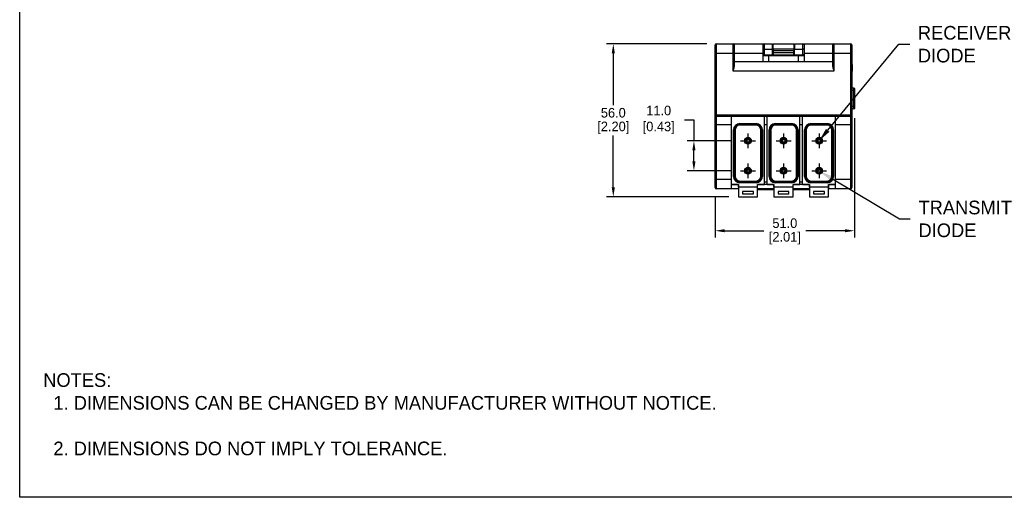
# Model space of a CAD drawing. Header units: inches. Extents: x 0 to 559, y 0 to 432.
# Tile 1 of 5: x 0 to 360, y 0 to 175. Entities that reach past the tile are written whole.
import ezdxf
from ezdxf import colors
from ezdxf.entities.mleader import LeaderData, LeaderLine
from ezdxf.math import Vec2, Vec3

# ---------------------------------------------------------------- set-up
doc = ezdxf.new("R2010")
doc.units = ezdxf.units.IN
doc.header["$LTSCALE"] = 10
doc.header["$MEASUREMENT"] = 0
doc.linetypes.add('CENTER', pattern=[0.4, 0.25, -0.05, 0.05, -0.05])
for name, color, linetype in [('CENTER', 40, 'CENTER'), ('DIMENSIONS', 140, 'Continuous'), ('TEXT', 140, 'Continuous')]:
    doc.layers.add(name, color=color, linetype=linetype)
doc.dimstyles.get("Standard").update_dxf_attribs({"dimtxt": 3.5, "dimasz": 3.5, "dimexe": 2.5, "dimexo": 3.5, "dimgap": 1, "dimtad": 0, "dimtih": 1, "dimtoh": 1, "dimdec": 1, "dimzin": 0, "dimdsep": 46, "dimtxsty": 'Standard', "dimcen": 0, "dimadec": 0, "dimazin": 0, "dimtfac": 1, "dimtdec": 1, "dimtofl": 0, "dimtmove": 0, "dimatfit": 3, "dimfxl": 1, "dimtolj": 1, "dimtzin": 0, "dimarcsym": 0})

# ---------------------------------------------------------------- blocks, each defined once
blk = doc.blocks.new('*D37')
at = {"layer": 'DEFPOINTS', "color": 0, "transparency": 16777216}
for p in [(254.6, 165.81), (216.94, 109.81), (262.7, 109.81)]:
    blk.add_point(p, dxfattribs=at)
at = {"layer": 'DIMENSIONS', "color": 0, "lineweight": -2, "transparency": 16777216}
for p, q in [((251.1, 165.81), (214.44, 165.81)), ((216.94, 162.31), (216.94, 143.31)), ((216.94, 113.31), (216.94, 132.31)), ((259.2, 109.81), (214.44, 109.81))]:
    blk.add_line(p, q, dxfattribs=at)
at = {"layer": 'DIMENSIONS', "color": 0, "transparency": 16777216}
for points in [[(216.36, 162.31), (217.52, 162.31), (216.94, 165.81)], [(216.36, 113.31), (217.52, 113.31), (216.94, 109.81)]]:
    blk.add_solid(points, dxfattribs=at)
at = {"layer": 'DIMENSIONS', "color": 0, "transparency": 16777216, "char_height": 3.5, "attachment_point": 5}
for s, insert in [('\\A1;56.0', (216.94, 140.56)), ('\\A1;[2.20]', (216.94, 135.06))]:
    blk.add_mtext(s, dxfattribs=dict(at, insert=insert))
blk = doc.blocks.new('*D50')
at = {"layer": 'DEFPOINTS', "color": 0, "transparency": 16777216}
for p in [(305.15, 142.16), (254.2, 113.21), (254.2, 97.45)]:
    blk.add_point(p, dxfattribs=at)
at = {"layer": 'DIMENSIONS', "color": 0, "lineweight": -2, "transparency": 16777216}
for p, q in [((305.15, 138.66), (305.15, 94.95)), ((254.2, 109.71), (254.2, 94.95)), ((257.7, 97.45), (271.97, 97.45)), ((301.65, 97.45), (287.39, 97.45))]:
    blk.add_line(p, q, dxfattribs=at)
at = {"layer": 'DIMENSIONS', "color": 0, "transparency": 16777216}
for points in [[(257.7, 98.03), (257.7, 96.87), (254.2, 97.45)], [(301.65, 98.03), (301.65, 96.87), (305.15, 97.45)]]:
    blk.add_solid(points, dxfattribs=at)
at = {"layer": 'DIMENSIONS', "color": 0, "transparency": 16777216, "char_height": 3.5, "attachment_point": 5}
for s, insert in [('\\A1;51.0', (279.68, 100.2)), ('\\A1;[2.01]', (279.68, 94.7))]:
    blk.add_mtext(s, dxfattribs=dict(at, insert=insert))
blk = doc.blocks.new('*D59')
at = {"layer": 'DEFPOINTS', "color": 0, "transparency": 16777216}
for p in [(246.43, 130.32), (263.48, 130.32), (263.5, 119.32)]:
    blk.add_point(p, dxfattribs=at)
at = {"layer": 'DIMENSIONS', "color": 0, "lineweight": -2, "transparency": 16777216}
for p, q in [((242.93, 137.96), (246.43, 137.96)), ((246.43, 137.96), (246.43, 130.32)), ((259.98, 130.32), (243.93, 130.32)), ((246.43, 122.82), (246.43, 126.82)), ((260, 119.32), (243.93, 119.32))]:
    blk.add_line(p, q, dxfattribs=at)
at = {"layer": 'DIMENSIONS', "color": 0, "transparency": 16777216}
for points in [[(245.85, 126.82), (247.01, 126.82), (246.43, 130.32)], [(245.85, 122.82), (247.01, 122.82), (246.43, 119.32)]]:
    blk.add_solid(points, dxfattribs=at)
at = {"layer": 'DIMENSIONS', "color": 0, "transparency": 16777216, "insert": (232.89, 137.96), "char_height": 3.5, "attachment_point": 5}
blk.add_mtext('\\A1; 11.0\\P [0.43]', dxfattribs=at)

msp = doc.modelspace()

# ---------------------------------------------------------------- linework, layer by layer
at = {"color": 7, "linetype": 'Continuous'}
for p, q in [((254.6, 165.81), (260.8, 165.81)), ((254.6, 165.81), (254.6, 162.31)), ((260.8, 165.81), (272.1, 165.81)), ((260.8, 162.31), (260.8, 165.81)), ((272.1, 165.81), (272.1, 163.81)), ((272.1, 165.81), (275.2, 165.81)), ((275.2, 163.81), (275.2, 165.81)), ((275.4, 163.81), (275.4, 165.81)), ((275.4, 165.81), (283, 165.81)), ((283, 165.81), (283, 163.81)), ((283.2, 165.81), (283.2, 163.81)), ((283.2, 165.81), (286.3, 165.81)), ((286.3, 163.81), (286.3, 165.81)), ((286.3, 165.81), (297.6, 165.81)), ((297.6, 165.81), (303.8, 165.81)), ((297.6, 165.81), (297.6, 162.31)), ((303.8, 162.31), (303.8, 165.81)), ((254.2, 162.31), (254.2, 165.41)), ((254.2, 163.78), (254.2, 165.41)), ((254.2, 161.41), (254.2, 163.78)), ((254.6, 162.31), (254.2, 162.31)), ((254.2, 139.81), (254.2, 162.31)), ((254.6, 162.31), (260.8, 162.31)), ((254.6, 162.31), (254.6, 139.81)), ((260.8, 162.31), (261.2, 162.31)), ((260.8, 155.81), (260.8, 162.31)), ((261.2, 165.41), (261.2, 162.31)), ((261.2, 163.81), (261.2, 165.41)), ((261.2, 162.31), (271.7, 162.31)), ((261.2, 162.31), (261.2, 157.44)), ((271.7, 163.78), (271.7, 165.41)), ((271.7, 161.41), (271.7, 163.78)), ((272.1, 163.81), (272.1, 161.81)), ((272.1, 163.81), (275.2, 163.81)), ((275.2, 161.81), (275.2, 163.81)), ((283, 163.81), (275.4, 163.81)), ((275.4, 163.81), (275.4, 163.34)), ((275.4, 163.34), (283, 163.34)), ((275.4, 163.34), (275.4, 162.61)), ((275.4, 162.61), (275.4, 161.81)), ((275.4, 162.61), (283, 162.61)), ((283, 163.81), (283, 163.34)), ((283, 162.61), (283, 163.34)), ((283, 161.81), (283, 162.61)), ((283.2, 163.81), (286.3, 163.81)), ((283.2, 161.81), (283.2, 163.81)), ((286.3, 161.81), (286.3, 163.81)), ((286.7, 165.41), (286.7, 163.78)), ((286.7, 163.78), (286.7, 161.41)), ((286.7, 162.31), (297.2, 162.31)), ((297.2, 163.81), (297.2, 165.41)), ((297.2, 162.31), (297.2, 165.41)), ((297.2, 157.44), (297.2, 162.31)), ((297.2, 162.31), (297.6, 162.31)), ((297.6, 162.31), (303.8, 162.31)), ((297.6, 162.31), (297.6, 155.81)), ((303.8, 162.31), (304.2, 162.31)), ((303.8, 139.81), (303.8, 162.31)), ((304.2, 165.41), (304.2, 162.31)), ((304.2, 165.41), (304.2, 163.78)), ((304.2, 163.78), (304.2, 161.41)), ((304.2, 162.31), (304.2, 139.81)), ((261.2, 159.31), (297.2, 159.31)), ((271.7, 159.31), (271.7, 161.41)), ((273.7, 161.41), (271.7, 161.41)), ((272.1, 161.81), (273.7, 161.81)), ((273.7, 161.41), (273.7, 161.81)), ((273.7, 161.81), (284.7, 161.81)), ((284.7, 161.41), (273.7, 161.41)), ((273.7, 161.41), (273.7, 159.31)), ((284.7, 161.41), (284.7, 161.81)), ((284.7, 161.81), (286.3, 161.81)), ((284.7, 159.31), (284.7, 161.41)), ((286.7, 161.41), (284.7, 161.41)), ((286.7, 161.41), (286.7, 159.31)), ((297.6, 155.81), (260.8, 155.81)), ((304.2, 158.21), (304.25, 158.21)), ((304.25, 155.81), (304.2, 155.81)), ((304.25, 158.21), (304.25, 155.81)), ((304.25, 113.71), (304.25, 155.81)), ((304.25, 149.66), (304.95, 149.66)), ((304.95, 148.66), (304.25, 148.66)), ((304.95, 148.66), (304.95, 149.66)), ((304.95, 148.66), (305.15, 148.66)), ((304.95, 142.96), (304.95, 148.66)), ((305.15, 149.46), (305.15, 148.66)), ((305.15, 148.66), (305.15, 142.96)), ((304.25, 142.96), (304.95, 142.96)), ((304.95, 141.96), (304.25, 141.96)), ((304.95, 142.96), (305.15, 142.96)), ((304.95, 141.96), (304.95, 142.96)), ((305.15, 142.96), (305.15, 142.16)), ((254.6, 139.81), (254.2, 139.81)), ((254.2, 138.98), (254.2, 139.81)), ((254.2, 136.11), (254.2, 138.98)), ((254.6, 139.81), (303.8, 139.81)), ((254.6, 139.81), (254.6, 139.35)), ((254.6, 139.35), (261.4, 139.35)), ((254.6, 139.35), (254.6, 136.11)), ((260.2, 139.32), (272.2, 139.32)), ((260.2, 114.32), (260.2, 139.32)), ((261.4, 139.35), (261.4, 139.32)), ((271, 139.32), (271, 139.35)), ((271, 139.35), (274.4, 139.35)), ((272.2, 114.32), (272.2, 139.32)), ((273.2, 139.31), (272.2, 139.31)), ((273.2, 114.32), (273.2, 139.32)), ((273.2, 139.32), (285.2, 139.32)), ((274.4, 139.35), (274.4, 139.32)), ((284, 139.32), (284, 139.35)), ((284, 139.35), (287.4, 139.35)), ((285.2, 114.32), (285.2, 139.32)), ((286.2, 139.31), (285.2, 139.31)), ((286.2, 139.32), (298.2, 139.32)), ((286.2, 114.32), (286.2, 139.32)), ((287.4, 139.35), (287.4, 139.32)), ((297, 139.32), (297, 139.35)), ((297, 139.35), (303.8, 139.35)), ((298.2, 114.32), (298.2, 139.32)), ((303.8, 139.81), (304.2, 139.81)), ((303.8, 139.35), (303.8, 139.81)), ((303.8, 136.11), (303.8, 139.35)), ((304.2, 139.81), (304.2, 138.98)), ((304.2, 138.98), (304.2, 136.11)), ((254.6, 136.11), (254.2, 136.11)), ((254.2, 116.31), (254.2, 136.11)), ((260.2, 136.11), (254.6, 136.11)), ((254.6, 136.11), (254.6, 116.31)), ((261.2, 134.32), (260.9, 134.32)), ((260.9, 117.32), (260.9, 134.32)), ((261.2, 117.32), (261.2, 134.32)), ((261.2, 134.32), (261.5, 134.32)), ((261.5, 134.32), (261.5, 117.32)), ((263.2, 136.32), (263.2, 136.62)), ((263.2, 136.62), (269.2, 136.62)), ((263.2, 136.32), (269.2, 136.32)), ((263.2, 136.32), (263.2, 136.02)), ((269.2, 136.02), (263.2, 136.02)), ((269.2, 136.62), (269.2, 136.32)), ((269.2, 136.32), (269.2, 136.02)), ((271.2, 134.32), (270.9, 134.32)), ((270.9, 117.32), (270.9, 134.32)), ((271.5, 134.32), (271.2, 134.32)), ((271.2, 134.32), (271.2, 117.32)), ((271.5, 134.32), (271.5, 117.32)), ((272.2, 136.31), (273.2, 136.31)), ((273.9, 117.32), (273.9, 134.32)), ((274.2, 134.32), (273.9, 134.32)), ((274.2, 134.32), (274.5, 134.32)), ((274.2, 117.32), (274.2, 134.32)), ((274.5, 134.32), (274.5, 117.32)), ((276.2, 136.62), (282.2, 136.62)), ((276.2, 136.32), (276.2, 136.62)), ((276.2, 136.32), (276.2, 136.02)), ((276.2, 136.32), (282.2, 136.32)), ((282.2, 136.02), (276.2, 136.02)), ((282.2, 136.62), (282.2, 136.32)), ((282.2, 136.32), (282.2, 136.02)), ((283.9, 117.32), (283.9, 134.32)), ((284.2, 134.32), (283.9, 134.32)), ((284.5, 134.32), (284.2, 134.32)), ((284.2, 134.32), (284.2, 117.32)), ((284.5, 134.32), (284.5, 117.32)), ((285.2, 136.31), (286.2, 136.31)), ((287.2, 134.32), (286.9, 134.32)), ((286.9, 117.32), (286.9, 134.32)), ((287.2, 117.32), (287.2, 134.32)), ((287.2, 134.32), (287.5, 134.32)), ((287.5, 134.32), (287.5, 117.32)), ((289.2, 136.32), (289.2, 136.62)), ((289.2, 136.62), (295.2, 136.62)), ((289.2, 136.32), (295.2, 136.32)), ((289.2, 136.32), (289.2, 136.02)), ((295.2, 136.02), (289.2, 136.02)), ((295.2, 136.62), (295.2, 136.32)), ((295.2, 136.32), (295.2, 136.02)), ((297.2, 134.32), (296.9, 134.32)), ((296.9, 117.32), (296.9, 134.32)), ((297.5, 134.32), (297.2, 134.32)), ((297.2, 134.32), (297.2, 117.32)), ((297.5, 134.32), (297.5, 117.32)), ((303.8, 136.11), (298.2, 136.11)), ((303.8, 136.11), (304.2, 136.11)), ((303.8, 116.31), (303.8, 136.11)), ((304.2, 136.11), (304.2, 116.31)), ((254.6, 116.31), (254.2, 116.31)), ((254.2, 113.21), (254.2, 116.31)), ((254.6, 116.31), (254.6, 112.81)), ((254.6, 116.31), (260.2, 116.31)), ((261.2, 117.32), (260.9, 117.32)), ((261.5, 117.32), (261.2, 117.32)), ((263.2, 115.62), (263.2, 115.32)), ((263.2, 115.62), (269.2, 115.62)), ((269.2, 115.32), (263.2, 115.32)), ((263.2, 115.32), (263.2, 115.02)), ((269.2, 115.62), (269.2, 115.32)), ((269.2, 115.02), (269.2, 115.32)), ((270.9, 117.32), (271.2, 117.32)), ((271.5, 117.32), (271.2, 117.32)), ((272.2, 115.31), (273.2, 115.31)), ((274.2, 117.32), (273.9, 117.32)), ((274.5, 117.32), (274.2, 117.32)), ((276.2, 115.62), (282.2, 115.62)), ((276.2, 115.62), (276.2, 115.32)), ((282.2, 115.32), (276.2, 115.32)), ((276.2, 115.32), (276.2, 115.02)), ((282.2, 115.62), (282.2, 115.32)), ((282.2, 115.02), (282.2, 115.32)), ((283.9, 117.32), (284.2, 117.32)), ((284.5, 117.32), (284.2, 117.32)), ((285.2, 115.31), (286.2, 115.31)), ((287.2, 117.32), (286.9, 117.32)), ((287.5, 117.32), (287.2, 117.32)), ((289.2, 115.62), (289.2, 115.32)), ((289.2, 115.62), (295.2, 115.62)), ((295.2, 115.32), (289.2, 115.32)), ((289.2, 115.32), (289.2, 115.02)), ((295.2, 115.62), (295.2, 115.32)), ((295.2, 115.02), (295.2, 115.32)), ((296.9, 117.32), (297.2, 117.32)), ((297.5, 117.32), (297.2, 117.32)), ((298.2, 116.31), (303.8, 116.31)), ((303.8, 116.31), (304.2, 116.31)), ((303.8, 112.81), (303.8, 116.31)), ((304.2, 116.31), (304.2, 113.21)), ((260.2, 112.81), (254.6, 112.81)), ((260.2, 114.32), (262.7, 114.32)), ((262.68, 114.31), (260.2, 114.31)), ((260.2, 112.81), (260.2, 114.31)), ((262.68, 112.81), (260.2, 112.81)), ((260.45, 114.31), (260.45, 114.32)), ((262.68, 114.31), (262.68, 112.81)), ((262.68, 113.41), (262.7, 113.41)), ((262.68, 112.81), (262.7, 112.81)), ((262.7, 113.32), (262.7, 114.32)), ((262.7, 113.32), (262.7, 109.81)), ((269.7, 113.32), (262.7, 113.32)), ((269.2, 115.02), (263.2, 115.02)), ((268.2, 111.81), (264.2, 111.81)), ((264.2, 111.81), (264.2, 110.91)), ((268.2, 110.91), (268.2, 111.81)), ((269.7, 113.32), (269.7, 114.32)), ((269.7, 114.32), (272.2, 114.32)), ((269.7, 113.41), (269.73, 113.41)), ((269.7, 109.81), (269.7, 113.32)), ((269.7, 112.81), (269.73, 112.81)), ((269.7, 112.49), (275.7, 112.49)), ((275.68, 114.31), (269.73, 114.31)), ((269.73, 112.81), (269.73, 114.31)), ((275.68, 112.81), (269.73, 112.81)), ((271.95, 114.31), (271.95, 114.32)), ((273.2, 114.32), (275.7, 114.32)), ((273.45, 114.31), (273.45, 114.32)), ((275.68, 114.31), (275.68, 112.81)), ((275.68, 113.41), (275.7, 113.41)), ((275.68, 112.81), (275.7, 112.81)), ((275.7, 113.32), (275.7, 114.32)), ((275.7, 113.32), (275.7, 109.81)), ((282.7, 113.32), (275.7, 113.32)), ((282.2, 115.02), (276.2, 115.02)), ((281.2, 111.81), (277.2, 111.81)), ((277.2, 111.81), (277.2, 110.91)), ((281.2, 110.91), (281.2, 111.81)), ((282.7, 113.32), (282.7, 114.32)), ((282.7, 114.32), (285.2, 114.32)), ((282.7, 113.41), (282.73, 113.41)), ((282.7, 109.81), (282.7, 113.32)), ((282.7, 112.81), (282.73, 112.81)), ((282.7, 112.49), (288.7, 112.49)), ((288.68, 114.31), (282.73, 114.31)), ((282.73, 112.81), (282.73, 114.31)), ((288.68, 112.81), (282.73, 112.81)), ((284.95, 114.31), (284.95, 114.32)), ((286.2, 114.32), (288.7, 114.32)), ((286.45, 114.32), (286.45, 114.31)), ((288.68, 114.31), (288.68, 112.81)), ((288.7, 113.41), (288.68, 113.41)), ((288.68, 112.81), (288.7, 112.81)), ((288.7, 113.32), (288.7, 114.32)), ((288.7, 113.32), (288.7, 109.81)), ((295.7, 113.32), (288.7, 113.32)), ((295.2, 115.02), (289.2, 115.02)), ((294.2, 111.81), (290.2, 111.81)), ((290.2, 111.81), (290.2, 110.91)), ((294.2, 110.91), (294.2, 111.81)), ((295.7, 113.32), (295.7, 114.32)), ((295.7, 114.32), (298.2, 114.32)), ((295.73, 113.41), (295.7, 113.41)), ((295.7, 109.81), (295.7, 113.32)), ((295.7, 112.81), (295.73, 112.81)), ((298.2, 114.31), (295.73, 114.31)), ((295.73, 112.81), (295.73, 114.31)), ((298.2, 112.81), (295.73, 112.81)), ((297.95, 114.32), (297.95, 114.31)), ((298.2, 112.81), (298.2, 114.31)), ((303.8, 112.81), (298.2, 112.81)), ((304.2, 113.71), (304.25, 113.71)), ((262.7, 109.81), (269.7, 109.81)), ((264.2, 110.91), (268.2, 110.91)), ((275.7, 109.81), (282.7, 109.81)), ((277.2, 110.91), (281.2, 110.91)), ((288.7, 109.81), (295.7, 109.81)), ((290.2, 110.91), (294.2, 110.91))]:
    msp.add_line(p, q, dxfattribs=at)
for centre, radius in [((266.2, 130.32), 1.2), ((266.2, 130.31), 1.15), ((266.2, 130.31), 0.9), ((266.2, 130.31), 0.6), ((279.2, 130.32), 1.2), ((279.2, 130.31), 1.15), ((279.2, 130.31), 0.9), ((279.2, 130.31), 0.6), ((292.2, 130.32), 1.2), ((292.2, 130.31), 1.15), ((292.2, 130.31), 0.9), ((292.2, 130.31), 0.6), ((266.2, 119.32), 1.2), ((266.2, 119.31), 1.15), ((266.2, 119.31), 0.9), ((266.2, 119.31), 0.5), ((279.2, 119.32), 1.2), ((279.2, 119.31), 1.15), ((279.2, 119.31), 0.9), ((279.2, 119.31), 0.5), ((292.2, 119.32), 1.2), ((292.2, 119.31), 1.15), ((292.2, 119.31), 0.9), ((292.2, 119.31), 0.5)]:
    msp.add_circle(centre, radius, dxfattribs=at)
for centre, radius, start, end in [((254.6, 165.41), 0.4, 90, 180), ((260.8, 165.41), 0.4, 0, 90), ((272.1, 165.41), 0.4, 90, 180), ((286.3, 165.41), 0.4, 0, 90), ((297.6, 165.41), 0.4, 90, 180), ((303.8, 165.41), 0.4, 0, 90), ((272.1, 161.41), 0.4, 90, 180), ((286.3, 161.41), 0.4, 0, 90), ((255.79, 157.91), 5.43, 337.3055, 355.0341), ((302.61, 157.91), 5.43, 184.9659, 202.6945), ((304.95, 149.46), 0.2, 0, 90), ((304.95, 142.16), 0.2, 270, 0), ((263.2, 134.32), 2.3, 90, 180), ((263.2, 134.32), 2, 90, 180), ((263.2, 134.32), 1.7, 90, 180), ((269.2, 134.32), 2.3, 0, 90), ((269.2, 134.32), 2, 0, 90), ((269.2, 134.32), 1.7, 0, 90), ((276.2, 134.32), 2.3, 90, 180), ((276.2, 134.32), 2, 90, 180), ((276.2, 134.32), 1.7, 90, 180), ((282.2, 134.32), 2.3, 0, 90), ((282.2, 134.32), 2, 0, 90), ((282.2, 134.32), 1.7, 0, 90), ((289.2, 134.32), 2.3, 90, 180), ((289.2, 134.32), 2, 90, 180), ((289.2, 134.32), 1.7, 90, 180), ((295.2, 134.32), 2.3, 0, 90), ((295.2, 134.32), 2, 0, 90), ((295.2, 134.32), 1.7, 0, 90), ((266.2, 130.31), 1.2, 0.2387, 179.7613), ((279.2, 130.31), 1.2, 0.2387, 179.7613), ((292.2, 130.31), 1.2, 0.2387, 179.7613), ((266.2, 119.31), 1.2, 0.2387, 179.7613), ((279.2, 119.31), 1.2, 0.2387, 179.7613), ((292.2, 119.31), 1.2, 0.2387, 179.7613), ((263.2, 117.32), 2.3, 180, 270), ((263.2, 117.32), 2, 180, 270), ((263.2, 117.32), 1.7, 180, 270), ((269.2, 117.32), 2, 270, 0), ((269.2, 117.32), 1.7, 270, 0), ((269.2, 117.32), 2.3, 270, 0), ((276.2, 117.32), 2.3, 180, 270), ((276.2, 117.32), 2, 180, 270), ((276.2, 117.32), 1.7, 180, 270), ((282.2, 117.32), 2.3, 270, 0), ((282.2, 117.32), 1.7, 270, 0), ((282.2, 117.32), 2, 270, 0), ((289.2, 117.32), 2.3, 180, 270), ((289.2, 117.32), 2, 180, 270), ((289.2, 117.32), 1.7, 180, 270), ((295.2, 117.32), 2, 270, 0), ((295.2, 117.32), 1.7, 270, 0), ((295.2, 117.32), 2.3, 270, 0), ((254.6, 113.21), 0.4, 180, 270), ((303.8, 113.21), 0.4, 270, 0)]:
    msp.add_arc(centre, radius, start, end, dxfattribs=at)
for centre, major_axis, ratio, start_param, end_param in [((272.1, 163.78), (-0.4, 0), 0.078702, 4.712389, 6.283185), ((286.3, 163.78), (0.4, 0), 0.078702, 0, 1.570796), ((254.6, 138.98), (0.4, 0), 0.927025, 1.570796, 3.141593), ((303.8, 138.98), (-0.4, 0), 0.927025, 3.141593, 4.712389)]:
    msp.add_ellipse(centre, major_axis=major_axis, ratio=ratio, start_param=start_param, end_param=end_param, dxfattribs=at)
at = {"layer": 'CENTER'}
for p, q in [((263.5, 130.32), (268.96, 130.33)), ((266.2, 133.02), (266.2, 127.62)), ((276.5, 130.32), (281.96, 130.33)), ((279.2, 133.02), (279.2, 127.62)), ((289.5, 130.32), (294.96, 130.33)), ((292.2, 133.02), (292.2, 127.62)), ((263.5, 119.32), (268.96, 119.33)), ((266.2, 122.02), (266.2, 116.62)), ((276.5, 119.32), (281.96, 119.33)), ((279.2, 122.02), (279.2, 116.62)), ((289.5, 119.32), (294.96, 119.33)), ((292.2, 122.02), (292.2, 116.62))]:
    msp.add_line(p, q, dxfattribs=at)
at = {"layer": 'DEFPOINTS'}
msp.add_lwpolyline([(558.62, 0), (-0.18, 0), (-0.18, 431.8), (558.62, 431.8)], close=True, dxfattribs=at)

# ---------------------------------------------------------------- texts
at = {"layer": 'DIMENSIONS', "char_height": 3.5}
for insert, attachment_point in [((98.61, 112.42), 6), ((130.2, 112.22), 4)]:
    msp.add_mtext('\\A1;', dxfattribs=dict(at, insert=insert, attachment_point=attachment_point))
at = {"layer": 'TEXT', "insert": (8.43, 45.36), "char_height": 5, "attachment_point": 1}
msp.add_mtext_dynamic_manual_height_columns('NOTES:\\P  1. DIMENSIONS CAN BE CHANGED BY MANUFACTURER WITHOUT NOTICE.\\P\\P  2. DIMENSIONS DO NOT IMPLY TOLERANCE.', width=363.4473, gutter_width=25, heights=[0], dxfattribs=at)

# ---------------------------------------------------------------- dimensions: what is measured, and where the dimension line sits
at = {"layer": 'DIMENSIONS'}
dim = msp.add_linear_dim(base=(216.94, 109.81), p1=(254.6, 165.81), p2=(262.7, 109.81), angle=90, dimstyle='Standard', override={"dimpost": '\\X'}, dxfattribs=at)
dim.commit()
dim.dimension.update_dxf_attribs({"geometry": '*D37', "text_midpoint": (216.94, 137.81)})
dim = msp.add_linear_dim(base=(246.43, 130.32), p1=(263.5, 119.32), p2=(263.48, 130.32), angle=90, text=' <>', dimstyle='Standard', override={"dimpost": '\\X', "dimtmove": 1}, dxfattribs=at)
dim.commit()
dim.dimension.update_dxf_attribs({"geometry": '*D59', "text_midpoint": (243.66, 137.96), "dimtype": 160})
dim = msp.add_linear_dim(base=(254.20298241, 97.4493406), p1=(305.15298241, 142.16434423), p2=(254.20298241, 113.21434423), dimstyle='Standard', override={"dimpost": '\\X'}, dxfattribs=at)
dim.commit()
dim.dimension.update_dxf_attribs({"geometry": '*D50', "text_midpoint": (279.67798241, 97.4493406)})

# ---------------------------------------------------------------- leaders
at = {"layer": 'TEXT'}
ml = msp.add_multileader_mtext('Standard', dxfattribs=at)
ml.set_content('RECEIVER\\PDIODE', color=256)
ml.set_leader_properties()
ml.build(insert=Vec2(0, 0))
ml.multileader.update_dxf_attribs({"text_left_attachment_type": 2, "text_right_attachment_type": 2, "dogleg_length": 4, "arrow_head_size": 5})
ctx = ml.context
ctx.base_point, ctx.char_height, ctx.arrow_head_size, ctx.landing_gap_size, ctx.plane_origin = Vec3(325.34, 165.65), 5, 5, 3, Vec3(292.2, 130.31)
ctx.left_attachment, ctx.right_attachment = 2, 2
notes = []
notes.append((ctx, [(0, (1, 1, 0), (321.34, 165.65), (1, 0), 4, [(0, [(292.2, 130.31)], 0, [])])]))
ctx.mtext.insert, ctx.mtext.flow_direction = Vec3(328.34, 172.31), 5
ml = msp.add_multileader_mtext('Standard', dxfattribs=at)
ml.set_content('TRANSMITTER\\PDIODE', color=256)
ml.set_leader_properties()
ml.build(insert=Vec2(0, 0))
ml.multileader.update_dxf_attribs({"text_left_attachment_type": 2, "text_right_attachment_type": 2, "dogleg_length": 4, "arrow_head_size": 5})
ctx = ml.context
ctx.base_point, ctx.char_height, ctx.arrow_head_size, ctx.landing_gap_size, ctx.plane_origin = Vec3(325.57, 101.77), 5, 5, 3, Vec3(292.2, 119.31)
ctx.left_attachment, ctx.right_attachment = 2, 2
notes.append((ctx, [(0, (1, 1, 0), (321.57, 101.77), (1, 0), 4, [(0, [(292.2, 119.31)], 0, [])])]))
ctx.mtext.insert, ctx.mtext.flow_direction = Vec3(328.57, 108.44), 5
for ctx, leaders in notes:
    for number, flags, end, landing, length, lines in leaders:
        leader = LeaderData()
        leader.index, (leader.has_last_leader_line, leader.has_dogleg_vector, leader.attachment_direction) = number, flags
        leader.last_leader_point, leader.dogleg_vector, leader.dogleg_length = Vec3(end), Vec3(landing), length
        for number, points, colour, breaks in lines:
            line = LeaderLine()
            line.index, line.vertices, line.color, line.breaks = number, Vec3.list(points), colors.encode_raw_color(colour), breaks
            leader.lines.append(line)
        ctx.leaders.append(leader)

doc.saveas('drawing.dxf')
